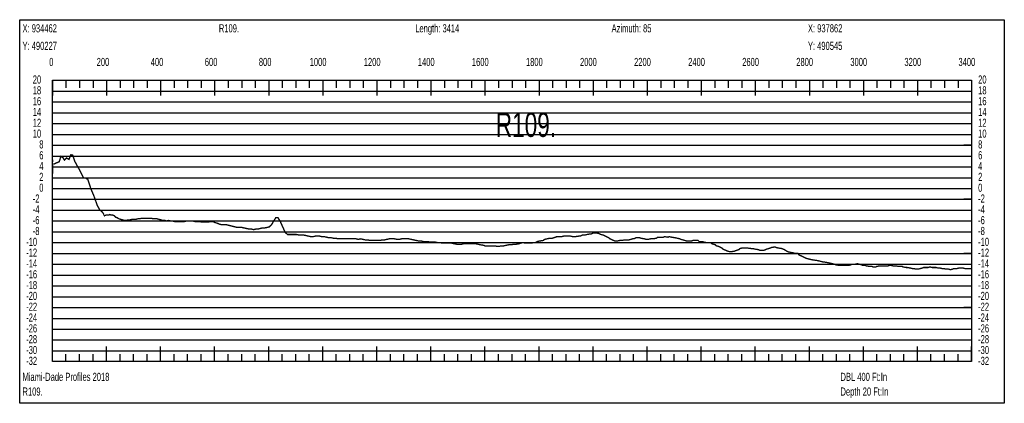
# Model space of a CAD drawing. Header units: inches. Extents: x 471865 to 538526, y 1054316 to 1102451.
# Tile 127 of 131: x 534816 to 538459, y 1094005 to 1095423. Entities that reach past the tile are written whole.
import ezdxf

# ---------------------------------------------------------------- set-up
doc = ezdxf.new("R2010")
doc.units = ezdxf.units.IN
doc.header["$MEASUREMENT"] = 0
for name, color, linetype in [('LABELS', 7, 'Continuous'), ('X_Gr1', 7, 'Continuous'), ('XSECTION', 7, 'Continuous')]:
    doc.layers.add(name, color=color, linetype=linetype)
doc.styles.get("Standard").update_dxf_attribs({"font": 'arial.ttf'})

msp = doc.modelspace()

# ---------------------------------------------------------------- linework, layer by layer
at = {"layer": 'X_Gr1', "color": 6, "linetype": 'Continuous', "lineweight": 18, "true_color": 0xff00ff, "transparency": 33554687, "const_width": 5}
msp.add_lwpolyline([(534938.2526515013, 1094896.705140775), (534938.2526515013, 1094896.705140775), (534938.2647415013, 1094900.805140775), (534939.4306115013, 1094888.605140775), (534944.1402715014, 1094889.545140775), (534953.3560415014, 1094894.045140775), (534962.5683015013, 1094897.785140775), (534968.8502315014, 1094917.725140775), (534976.7208415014, 1094912.825140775), (534982.0748915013, 1094903.725140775), (534989.9539515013, 1094911.945140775), (534998.6922715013, 1094906.545140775), (535005.5922415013, 1094923.745140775), (535012.6224415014, 1094922.425140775), (535019.9130715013, 1094900.165140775), (535029.9325115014, 1094881.685140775), (535038.5286415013, 1094866.765140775), (535052.9415715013, 1094837.605140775), (535060.2082815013, 1094837.505140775), (535068.5478315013, 1094832.825140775), (535079.3878215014, 1094799.085140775), (535091.0564015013, 1094771.425140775), (535103.4890115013, 1094736.605140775), (535112.5127415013, 1094720.385140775), (535123.7159815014, 1094710.105140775), (535129.8748915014, 1094699.245140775), (535130.1267115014, 1094700.065140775), (535141.5601215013, 1094701.005140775), (535145.4654615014, 1094701.005140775), (535149.7603215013, 1094703.005140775), (535154.4100615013, 1094701.005140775), (535159.6235315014, 1094701.005140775), (535165.3963515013, 1094699.005140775), (535171.2135015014, 1094693.005140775), (535177.1199315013, 1094691.005140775), (535183.3694315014, 1094687.005140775), (535190.1161515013, 1094685.005140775), (535197.0651015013, 1094683.005140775), (535203.9511715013, 1094681.005140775), (535210.8662515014, 1094681.005140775), (535217.7064915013, 1094683.005140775), (535224.6468415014, 1094683.005140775), (535231.8748515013, 1094685.005140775), (535239.0760815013, 1094685.005140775), (535246.2098215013, 1094685.005140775), (535253.1651215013, 1094687.005140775), (535259.9926515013, 1094687.005140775), (535267.0290115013, 1094689.005140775), (535274.2824115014, 1094689.005140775), (535281.6588415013, 1094689.005140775), (535288.9330415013, 1094689.005140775), (535296.1889415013, 1094689.005140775), (535303.4001315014, 1094689.005140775), (535310.4094815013, 1094687.005140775), (535317.4032515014, 1094687.005140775), (535324.4741115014, 1094687.005140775), (535331.6947615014, 1094685.005140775), (535339.0842815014, 1094683.005140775), (535346.3299715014, 1094681.005140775), (535353.5033115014, 1094681.005140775), (535360.5363215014, 1094679.005140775), (535367.6446615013, 1094681.005140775), (535374.8591015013, 1094679.005140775), (535381.8942215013, 1094679.005140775), (535389.0146415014, 1094677.005140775), (535396.3247115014, 1094677.005140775), (535403.8599315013, 1094677.005140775), (535411.4691115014, 1094677.005140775), (535418.9738215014, 1094677.005140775), (535426.5711815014, 1094677.005140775), (535434.1464915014, 1094679.005140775), (535441.7084815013, 1094679.005140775), (535449.2882815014, 1094679.005140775), (535456.9290915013, 1094679.005140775), (535464.8951615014, 1094677.005140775), (535473.0375615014, 1094677.005140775), (535481.2259115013, 1094677.005140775), (535489.4892115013, 1094675.005140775), (535497.8210115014, 1094675.005140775), (535506.3569015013, 1094675.005140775), (535514.8422315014, 1094675.005140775), (535523.1149915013, 1094677.005140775), (535531.1834115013, 1094677.005140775), (535539.1319115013, 1094673.005140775), (535547.1973415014, 1094671.005140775), (535555.6434415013, 1094667.005140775), (535564.3181715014, 1094665.005140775), (535573.0343715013, 1094665.005140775), (535581.4901915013, 1094665.005140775), (535589.6779115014, 1094663.005140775), (535597.8163115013, 1094661.005140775), (535605.9102615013, 1094659.005140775), (535614.0117915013, 1094657.005140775), (535622.1005015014, 1094655.005140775), (535630.2585715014, 1094655.005140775), (535638.6588315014, 1094655.005140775), (535647.4684115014, 1094653.005140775), (535656.6001315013, 1094651.005140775), (535665.4719715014, 1094649.005140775), (535673.9597815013, 1094649.005140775), (535682.0696515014, 1094647.005140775), (535689.7299815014, 1094649.005140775), (535697.2477415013, 1094649.005140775), (535704.9649915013, 1094651.005140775), (535713.2078615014, 1094653.005140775), (535721.9850715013, 1094653.005140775), (535730.9419615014, 1094655.005140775), (535739.8075815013, 1094657.005140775), (535748.1856815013, 1094665.005140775), (535756.1117615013, 1094679.005140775), (535763.9803015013, 1094691.005140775), (535772.0441015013, 1094691.005140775), (535780.5555715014, 1094677.005140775), (535789.4553115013, 1094657.005140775), (535798.5151915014, 1094637.005140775), (535807.4075815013, 1094629.005140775), (535815.9575315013, 1094629.005140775), (535824.3389915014, 1094629.005140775), (535832.6497315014, 1094629.005140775), (535841.0234815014, 1094629.005140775), (535849.5927415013, 1094627.005140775), (535858.2220315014, 1094627.005140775), (535867.0002515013, 1094627.005140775), (535875.8218015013, 1094625.005140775), (535884.6295315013, 1094623.005140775), (535893.2700215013, 1094621.005140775), (535901.6400515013, 1094621.005140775), (535909.8404915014, 1094623.005140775), (535917.8987215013, 1094623.005140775), (535926.0656615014, 1094623.005140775), (535934.4150315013, 1094621.005140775), (535943.0092115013, 1094621.005140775), (535951.7849415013, 1094619.005140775), (535960.5421215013, 1094617.005140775), (535969.0732915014, 1094617.005140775), (535977.5542715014, 1094615.005140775), (535986.2912715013, 1094615.005140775), (535995.4319815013, 1094613.005140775), (536004.7525015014, 1094613.005140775), (536014.0925715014, 1094613.005140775), (536028.2253315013, 1094613.005140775), (536033.0743115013, 1094613.005140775), (536042.5738915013, 1094613.005140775), (536051.9296515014, 1094613.005140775), (536060.9995015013, 1094613.005140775), (536069.6513315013, 1094611.005140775), (536077.9505015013, 1094613.005140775), (536086.3692215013, 1094611.005140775), (536094.8660115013, 1094609.005140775), (536103.6011315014, 1094609.005140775), (536112.6443315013, 1094607.005140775), (536121.8781815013, 1094607.005140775), (536131.1670615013, 1094607.005140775), (536140.3017815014, 1094607.005140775), (536149.2407515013, 1094607.005140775), (536157.8380215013, 1094609.005140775), (536166.1867515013, 1094609.005140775), (536174.7624715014, 1094611.005140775), (536183.8233515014, 1094613.005140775), (536193.3775915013, 1094613.005140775), (536202.9863715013, 1094613.005140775), (536212.2022815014, 1094611.005140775), (536220.8356615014, 1094611.005140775), (536228.9809015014, 1094613.005140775), (536237.3089515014, 1094613.005140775), (536246.1481715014, 1094613.005140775), (536255.4179915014, 1094613.005140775), (536264.8108415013, 1094611.005140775), (536274.1383215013, 1094609.005140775), (536283.3163715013, 1094607.005140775), (536292.3193315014, 1094605.005140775), (536300.9557015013, 1094605.005140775), (536309.1497715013, 1094603.005140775), (536317.0155815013, 1094603.005140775), (536325.0318215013, 1094603.005140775), (536333.5899915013, 1094601.005140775), (536342.7186015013, 1094601.005140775), (536352.4314815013, 1094601.005140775), (536362.4205615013, 1094599.005140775), (536372.2184915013, 1094599.005140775), (536381.3334115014, 1094597.005140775), (536389.4596115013, 1094597.005140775), (536397.1913015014, 1094597.005140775), (536405.2868615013, 1094597.005140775), (536414.1893415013, 1094597.005140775), (536423.7847915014, 1094595.005140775), (536433.3971815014, 1094593.005140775), (536442.5189415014, 1094593.005140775), (536451.0282915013, 1094593.005140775), (536459.2928315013, 1094595.005140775), (536467.5074415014, 1094595.005140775), (536475.8454515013, 1094595.005140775), (536484.3229215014, 1094595.005140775), (536493.0875515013, 1094595.005140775), (536502.3385815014, 1094595.005140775), (536511.5878515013, 1094593.005140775), (536520.4814915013, 1094591.005140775), (536533.0067515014, 1094589.005140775), (536537.2318615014, 1094587.005140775), (536545.6937715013, 1094587.005140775), (536554.5727115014, 1094587.005140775), (536563.8070515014, 1094587.005140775), (536576.9914315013, 1094587.005140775), (536581.2591315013, 1094585.005140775), (536589.6702515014, 1094585.005140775), (536598.2434915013, 1094587.005140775), (536607.1018915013, 1094587.005140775), (536616.2271515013, 1094589.005140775), (536625.6771715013, 1094591.005140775), (536635.1400115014, 1094591.005140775), (536644.3368815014, 1094593.005140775), (536653.0296615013, 1094593.005140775), (536665.3966615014, 1094595.005140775), (536669.6632315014, 1094597.005140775), (536678.2976115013, 1094599.005140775), (536687.5130315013, 1094597.005140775), (536697.0504815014, 1094597.005140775), (536710.6647315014, 1094597.005140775), (536714.9157415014, 1094599.005140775), (536723.1781915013, 1094599.005140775), (536731.5301715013, 1094603.005140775), (536740.2125215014, 1094605.005140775), (536753.7312715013, 1094607.005140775), (536758.3862515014, 1094611.005140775), (536767.5156415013, 1094613.005140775), (536776.6000715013, 1094615.005140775), (536785.6343215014, 1094615.005140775), (536798.6980615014, 1094619.005140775), (536803.0966415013, 1094621.005140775), (536811.7838415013, 1094621.005140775), (536820.4624515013, 1094621.005140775), (536829.1298515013, 1094623.005140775), (536841.6802915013, 1094623.005140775), (536845.8461215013, 1094623.005140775), (536854.0512815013, 1094623.005140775), (536862.4871915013, 1094621.005140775), (536871.3184615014, 1094621.005140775), (536884.9972115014, 1094623.005140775), (536889.6758415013, 1094623.005140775), (536898.6797015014, 1094627.005140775), (536907.1859515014, 1094627.005140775), (536915.2487815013, 1094629.005140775), (536926.9199315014, 1094631.005140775), (536931.0606115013, 1094631.005140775), (536939.4937515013, 1094635.005140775), (536948.5119015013, 1094635.005140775), (536957.8531915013, 1094633.005140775), (536966.7577715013, 1094629.005140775), (536975.0533115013, 1094627.005140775), (536983.0872315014, 1094623.005140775), (536995.4896915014, 1094617.005140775), (536999.9903615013, 1094613.005140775), (537008.8227315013, 1094609.005140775), (537017.8594515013, 1094605.005140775), (537027.0360015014, 1094605.005140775), (537036.2199115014, 1094607.005140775), (537045.1426815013, 1094607.005140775), (537053.6250115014, 1094609.005140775), (537062.0519315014, 1094609.005140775), (537070.6130915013, 1094609.005140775), (537083.7033115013, 1094613.005140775), (537088.2528015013, 1094613.005140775), (537097.1057215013, 1094617.005140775), (537110.3266915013, 1094617.005140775), (537114.7856515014, 1094615.005140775), (537128.2767315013, 1094613.005140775), (537132.7962115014, 1094611.005140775), (537141.5012015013, 1094611.005140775), (537150.0225215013, 1094613.005140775), (537158.5429615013, 1094613.005140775), (537171.6456515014, 1094615.005140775), (537176.2053515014, 1094619.005140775), (537185.0821915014, 1094619.005140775), (537197.9339615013, 1094619.005140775), (537202.0462515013, 1094621.005140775), (537214.5685315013, 1094619.005140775), (537219.1018315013, 1094621.005140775), (537228.0111715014, 1094619.005140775), (537241.3540715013, 1094617.005140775), (537249.8722715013, 1094615.005140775), (537258.0220115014, 1094613.005140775), (537262.0360515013, 1094611.005140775), (537270.2299915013, 1094609.005140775), (537283.7554415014, 1094605.005140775), (537288.4901015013, 1094605.005140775), (537302.2863915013, 1094605.005140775), (537306.6446215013, 1094607.005140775), (537314.8492715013, 1094607.005140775), (537326.2797115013, 1094607.005140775), (537330.0869115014, 1094603.005140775), (537342.4764315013, 1094603.005140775), (537347.4217815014, 1094601.005140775), (537357.2660415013, 1094599.005140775), (537372.2607515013, 1094599.005140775), (537376.8604215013, 1094595.005140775), (537389.8712115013, 1094591.005140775), (537393.9117615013, 1094587.005140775), (537401.7382315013, 1094585.005140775), (537413.8848015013, 1094579.005140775), (537418.3201015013, 1094575.005140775), (537431.6754315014, 1094569.005140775), (537436.4143215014, 1094567.005140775), (537445.6684515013, 1094565.005140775), (537459.3856615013, 1094567.005140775), (537463.7857215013, 1094569.005140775), (537476.5368615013, 1094573.005140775), (537480.8876115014, 1094577.005140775), (537489.4040615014, 1094579.005140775), (537503.0583915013, 1094579.005140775), (537508.0291415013, 1094579.005140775), (537522.6866515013, 1094577.005140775), (537527.4101015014, 1094577.005140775), (537536.3251615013, 1094575.005140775), (537548.9557815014, 1094573.005140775), (537553.3162415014, 1094571.005140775), (537566.3738515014, 1094571.005140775), (537570.9006815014, 1094571.005140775), (537579.9496115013, 1094575.005140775), (537593.8117615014, 1094579.005140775), (537598.1961415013, 1094581.005140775), (537610.5514215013, 1094583.005140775), (537614.7417915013, 1094581.005140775), (537622.9847915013, 1094579.005140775), (537635.9592115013, 1094577.005140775), (537645.3874315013, 1094573.005140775), (537654.7598615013, 1094567.005140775), (537659.1829515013, 1094565.005140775), (537667.4300615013, 1094563.005140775), (537678.8765615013, 1094561.005140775), (537682.8270915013, 1094559.005140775), (537695.2786215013, 1094559.005140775), (537700.0356915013, 1094553.005140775), (537709.4016515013, 1094549.005140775), (537725.9125515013, 1094541.005140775), (537741.2486915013, 1094537.005140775), (537750.5964715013, 1094535.005140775), (537765.4579215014, 1094533.005140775), (537774.6773115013, 1094531.005140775), (537782.5803615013, 1094529.005140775), (537789.9046215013, 1094527.005140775), (537793.6621415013, 1094527.005140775), (537805.7483515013, 1094525.005140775), (537814.3704215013, 1094523.005140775), (537822.7948715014, 1094521.005140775), (537830.9317915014, 1094519.005140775), (537834.6193315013, 1094517.005140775), (537845.5947915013, 1094515.005140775), (537853.1335015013, 1094515.005140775), (537857.0107015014, 1094515.005140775), (537869.0060215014, 1094515.005140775), (537872.9658915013, 1094515.005140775), (537884.6914915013, 1094515.005140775), (537891.9233715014, 1094517.005140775), (537895.4221315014, 1094519.005140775), (537906.6183615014, 1094519.005140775), (537914.9019715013, 1094521.005140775), (537923.2713715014, 1094519.005140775), (537930.7115815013, 1094517.005140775), (537933.9686415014, 1094515.005140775), (537944.2869815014, 1094515.005140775), (537948.2904315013, 1094513.005140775), (537960.9448415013, 1094511.005140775), (537969.1811315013, 1094511.005140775), (537972.8838615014, 1094509.005140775), (537983.6914615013, 1094509.005140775), (537987.0832615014, 1094511.005140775), (537997.8681815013, 1094513.005140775), (538001.9037715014, 1094513.005140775), (538009.8913715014, 1094513.005140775), (538021.5666415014, 1094513.005140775), (538028.5581915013, 1094513.005140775), (538035.4575815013, 1094515.005140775), (538039.1859615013, 1094515.005140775), (538046.8315115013, 1094513.005140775), (538059.0009015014, 1094513.005140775), (538066.6592815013, 1094511.005140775), (538073.7854415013, 1094511.005140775), (538080.9632715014, 1094511.005140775), (538084.6227915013, 1094509.005140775), (538096.0153915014, 1094507.005140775), (538099.8849915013, 1094507.005140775), (538111.4453315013, 1094505.005140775), (538118.7475615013, 1094503.005140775), (538122.2984915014, 1094503.005140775), (538133.2528815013, 1094501.005140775), (538140.7377815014, 1094501.005140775), (538148.1703815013, 1094503.005140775), (538155.6139315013, 1094505.005140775), (538159.4795315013, 1094507.005140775), (538170.9643815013, 1094507.005140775), (538177.4322715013, 1094507.005140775), (538183.8753815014, 1094509.005140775), (538191.3707115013, 1094507.005140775), (538195.3242215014, 1094507.005140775), (538206.8333315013, 1094507.005140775), (538213.6413015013, 1094505.005140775), (538220.9735115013, 1094505.005140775), (538229.2105115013, 1094503.005140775), (538233.3379815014, 1094503.005140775), (538245.2585315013, 1094501.005140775), (538252.4331015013, 1094501.005140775), (538259.9812515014, 1094499.005140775), (538267.9378515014, 1094501.005140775), (538271.7693415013, 1094503.005140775), (538283.4360215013, 1094503.005140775), (538290.7194515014, 1094505.005140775), (538297.9204515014, 1094505.005140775), (538305.6219215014, 1094505.005140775), (538313.4886315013, 1094503.005140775), (538320.9434215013, 1094503.005140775), (538327.8920115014, 1094503.005140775), (538335.1243915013, 1094503.005140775)], dxfattribs=at)
at = {"layer": 'XSECTION', "color": 18, "linetype": 'Continuous', "true_color": 0x000000}
for points in [[(534816.4631215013, 1095423.005140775), (538458.8631215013, 1095423.005140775), (538458.8631215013, 1094005.005140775), (534816.4631215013, 1094005.005140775), (534816.4631215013, 1095423.005140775)], [(534937.6631215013, 1095199.005140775), (538337.6631215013, 1095199.005140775), (538337.6631215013, 1094159.005140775), (534937.6631215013, 1094159.005140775), (534937.6631215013, 1095199.005140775)], [(534937.6631215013, 1095199.005140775), (534937.6631215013, 1095142.605140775)], [(534937.6631215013, 1095199.005140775), (534937.6631215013, 1095142.605140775)], [(534937.6631215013, 1095199.005140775), (534937.6631215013, 1095171.005140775)], [(534937.6631215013, 1095199.005140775), (534937.6631215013, 1095171.005140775)], [(534987.6631215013, 1095199.005140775), (534987.6631215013, 1095171.005140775)], [(535037.6631215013, 1095199.005140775), (535037.6631215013, 1095171.005140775)], [(535087.6631215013, 1095199.005140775), (535087.6631215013, 1095171.005140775)], [(535137.6631215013, 1095199.005140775), (535137.6631215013, 1095142.605140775)], [(535137.6631215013, 1095199.005140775), (535137.6631215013, 1095171.005140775)], [(535187.6631215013, 1095199.005140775), (535187.6631215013, 1095171.005140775)], [(535237.6631215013, 1095199.005140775), (535237.6631215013, 1095171.005140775)], [(535287.6631215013, 1095199.005140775), (535287.6631215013, 1095171.005140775)], [(535337.6631215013, 1095199.005140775), (535337.6631215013, 1095142.605140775)], [(535337.6631215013, 1095199.005140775), (535337.6631215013, 1095171.005140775)], [(535387.6631215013, 1095199.005140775), (535387.6631215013, 1095171.005140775)], [(535437.6631215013, 1095199.005140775), (535437.6631215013, 1095171.005140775)], [(535487.6631215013, 1095199.005140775), (535487.6631215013, 1095171.005140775)], [(535537.6631215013, 1095199.005140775), (535537.6631215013, 1095142.605140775)], [(535537.6631215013, 1095199.005140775), (535537.6631215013, 1095171.005140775)], [(535587.6631215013, 1095199.005140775), (535587.6631215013, 1095171.005140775)], [(535637.6631215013, 1095199.005140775), (535637.6631215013, 1095171.005140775)], [(535687.6631215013, 1095199.005140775), (535687.6631215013, 1095171.005140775)], [(535737.6631215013, 1095199.005140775), (535737.6631215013, 1095142.605140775)], [(535737.6631215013, 1095199.005140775), (535737.6631215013, 1095171.005140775)], [(535787.6631215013, 1095199.005140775), (535787.6631215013, 1095171.005140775)], [(535837.6631215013, 1095199.005140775), (535837.6631215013, 1095171.005140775)], [(535887.6631215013, 1095199.005140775), (535887.6631215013, 1095171.005140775)], [(535937.6631215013, 1095199.005140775), (535937.6631215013, 1095142.605140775)], [(535937.6631215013, 1095199.005140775), (535937.6631215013, 1095171.005140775)], [(535987.6631215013, 1095199.005140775), (535987.6631215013, 1095171.005140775)], [(536037.6631215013, 1095199.005140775), (536037.6631215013, 1095171.005140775)], [(536087.6631215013, 1095199.005140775), (536087.6631215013, 1095171.005140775)], [(536137.6631215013, 1095199.005140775), (536137.6631215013, 1095142.605140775)], [(536137.6631215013, 1095199.005140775), (536137.6631215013, 1095171.005140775)], [(536187.6631215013, 1095199.005140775), (536187.6631215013, 1095171.005140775)], [(536237.6631215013, 1095199.005140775), (536237.6631215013, 1095171.005140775)], [(536287.6631215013, 1095199.005140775), (536287.6631215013, 1095171.005140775)], [(536337.6631215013, 1095199.005140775), (536337.6631215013, 1095142.605140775)], [(536337.6631215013, 1095199.005140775), (536337.6631215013, 1095171.005140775)], [(536387.6631215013, 1095199.005140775), (536387.6631215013, 1095171.005140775)], [(536437.6631215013, 1095199.005140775), (536437.6631215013, 1095171.005140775)], [(536487.6631215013, 1095199.005140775), (536487.6631215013, 1095171.005140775)], [(536537.6631215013, 1095199.005140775), (536537.6631215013, 1095142.605140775)], [(536537.6631215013, 1095199.005140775), (536537.6631215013, 1095171.005140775)], [(536587.6631215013, 1095199.005140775), (536587.6631215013, 1095171.005140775)], [(536637.6631215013, 1095199.005140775), (536637.6631215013, 1095171.005140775)], [(536687.6631215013, 1095199.005140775), (536687.6631215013, 1095171.005140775)], [(536737.6631215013, 1095199.005140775), (536737.6631215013, 1095142.605140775)], [(536737.6631215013, 1095199.005140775), (536737.6631215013, 1095171.005140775)], [(536787.6631215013, 1095199.005140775), (536787.6631215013, 1095171.005140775)], [(536837.6631215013, 1095199.005140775), (536837.6631215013, 1095171.005140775)], [(536887.6631215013, 1095199.005140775), (536887.6631215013, 1095171.005140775)], [(536937.6631215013, 1095199.005140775), (536937.6631215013, 1095142.605140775)], [(536937.6631215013, 1095199.005140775), (536937.6631215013, 1095171.005140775)], [(536987.6631215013, 1095199.005140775), (536987.6631215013, 1095171.005140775)], [(537037.6631215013, 1095199.005140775), (537037.6631215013, 1095171.005140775)], [(537087.6631215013, 1095199.005140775), (537087.6631215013, 1095171.005140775)], [(537137.6631215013, 1095199.005140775), (537137.6631215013, 1095142.605140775)], [(537137.6631215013, 1095199.005140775), (537137.6631215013, 1095171.005140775)], [(537187.6631215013, 1095199.005140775), (537187.6631215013, 1095171.005140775)], [(537237.6631215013, 1095199.005140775), (537237.6631215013, 1095171.005140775)], [(537287.6631215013, 1095199.005140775), (537287.6631215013, 1095171.005140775)], [(537337.6631215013, 1095199.005140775), (537337.6631215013, 1095142.605140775)], [(537337.6631215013, 1095199.005140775), (537337.6631215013, 1095171.005140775)], [(537387.6631215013, 1095199.005140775), (537387.6631215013, 1095171.005140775)], [(537437.6631215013, 1095199.005140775), (537437.6631215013, 1095171.005140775)], [(537487.6631215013, 1095199.005140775), (537487.6631215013, 1095171.005140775)], [(537537.6631215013, 1095199.005140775), (537537.6631215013, 1095142.605140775)], [(537537.6631215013, 1095199.005140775), (537537.6631215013, 1095171.005140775)], [(537587.6631215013, 1095199.005140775), (537587.6631215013, 1095171.005140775)], [(537637.6631215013, 1095199.005140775), (537637.6631215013, 1095171.005140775)], [(537687.6631215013, 1095199.005140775), (537687.6631215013, 1095171.005140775)], [(537737.6631215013, 1095199.005140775), (537737.6631215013, 1095142.605140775)], [(537737.6631215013, 1095199.005140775), (537737.6631215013, 1095171.005140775)], [(537787.6631215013, 1095199.005140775), (537787.6631215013, 1095171.005140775)], [(537837.6631215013, 1095199.005140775), (537837.6631215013, 1095171.005140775)], [(537887.6631215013, 1095199.005140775), (537887.6631215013, 1095171.005140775)], [(537937.6631215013, 1095199.005140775), (537937.6631215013, 1095142.605140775)], [(537937.6631215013, 1095199.005140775), (537937.6631215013, 1095171.005140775)], [(537987.6631215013, 1095199.005140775), (537987.6631215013, 1095171.005140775)], [(538037.6631215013, 1095199.005140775), (538037.6631215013, 1095171.005140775)], [(538087.6631215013, 1095199.005140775), (538087.6631215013, 1095171.005140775)], [(538137.6631215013, 1095199.005140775), (538137.6631215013, 1095142.605140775)], [(538137.6631215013, 1095199.005140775), (538137.6631215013, 1095171.005140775)], [(538187.6631215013, 1095199.005140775), (538187.6631215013, 1095171.005140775)], [(538237.6631215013, 1095199.005140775), (538237.6631215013, 1095171.005140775)], [(538287.6631215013, 1095199.005140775), (538287.6631215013, 1095171.005140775)], [(538337.6631215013, 1095199.005140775), (538337.6631215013, 1095142.605140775)], [(538337.6631215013, 1095199.005140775), (538337.6631215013, 1095171.005140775)], [(534937.6631215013, 1094959.005140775), (534965.6631215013, 1094959.005140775)], [(538337.6631215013, 1094959.005140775), (538309.6631215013, 1094959.005140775)], [(534937.6631215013, 1094759.005140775), (534965.6631215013, 1094759.005140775)], [(538337.6631215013, 1094759.005140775), (538309.6631215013, 1094759.005140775)], [(534937.6631215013, 1094559.005140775), (534965.6631215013, 1094559.005140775)], [(538337.6631215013, 1094559.005140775), (538309.6631215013, 1094559.005140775)], [(534937.6631215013, 1094359.005140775), (534965.6631215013, 1094359.005140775)], [(538337.6631215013, 1094359.005140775), (538309.6631215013, 1094359.005140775)], [(534937.6631215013, 1094159.005140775), (534937.6631215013, 1094215.405140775)], [(534937.6631215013, 1094159.005140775), (534937.6631215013, 1094215.405140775)], [(535137.6631215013, 1094159.005140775), (535137.6631215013, 1094215.405140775)], [(535337.6631215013, 1094159.005140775), (535337.6631215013, 1094215.405140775)], [(535537.6631215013, 1094159.005140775), (535537.6631215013, 1094215.405140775)], [(535737.6631215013, 1094159.005140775), (535737.6631215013, 1094215.405140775)], [(535937.6631215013, 1094159.005140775), (535937.6631215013, 1094215.405140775)], [(536137.6631215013, 1094159.005140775), (536137.6631215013, 1094215.405140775)], [(536337.6631215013, 1094159.005140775), (536337.6631215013, 1094215.405140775)], [(536537.6631215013, 1094159.005140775), (536537.6631215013, 1094215.405140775)], [(536737.6631215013, 1094159.005140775), (536737.6631215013, 1094215.405140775)], [(536937.6631215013, 1094159.005140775), (536937.6631215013, 1094215.405140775)], [(537137.6631215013, 1094159.005140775), (537137.6631215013, 1094215.405140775)], [(537337.6631215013, 1094159.005140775), (537337.6631215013, 1094215.405140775)], [(537537.6631215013, 1094159.005140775), (537537.6631215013, 1094215.405140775)], [(537737.6631215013, 1094159.005140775), (537737.6631215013, 1094215.405140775)], [(537937.6631215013, 1094159.005140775), (537937.6631215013, 1094215.405140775)], [(538137.6631215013, 1094159.005140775), (538137.6631215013, 1094215.405140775)], [(538337.6631215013, 1094159.005140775), (538337.6631215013, 1094215.405140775)], [(534937.6631215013, 1094159.005140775), (534937.6631215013, 1094187.005140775)], [(534937.6631215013, 1094159.005140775), (534937.6631215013, 1094187.005140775)], [(534987.6631215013, 1094159.005140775), (534987.6631215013, 1094187.005140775)], [(535037.6631215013, 1094159.005140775), (535037.6631215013, 1094187.005140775)], [(535087.6631215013, 1094159.005140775), (535087.6631215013, 1094187.005140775)], [(535137.6631215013, 1094159.005140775), (535137.6631215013, 1094187.005140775)], [(535187.6631215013, 1094159.005140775), (535187.6631215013, 1094187.005140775)], [(535237.6631215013, 1094159.005140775), (535237.6631215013, 1094187.005140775)], [(535287.6631215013, 1094159.005140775), (535287.6631215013, 1094187.005140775)], [(535337.6631215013, 1094159.005140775), (535337.6631215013, 1094187.005140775)], [(535387.6631215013, 1094159.005140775), (535387.6631215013, 1094187.005140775)], [(535437.6631215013, 1094159.005140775), (535437.6631215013, 1094187.005140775)], [(535487.6631215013, 1094159.005140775), (535487.6631215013, 1094187.005140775)], [(535537.6631215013, 1094159.005140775), (535537.6631215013, 1094187.005140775)], [(535587.6631215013, 1094159.005140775), (535587.6631215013, 1094187.005140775)], [(535637.6631215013, 1094159.005140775), (535637.6631215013, 1094187.005140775)], [(535687.6631215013, 1094159.005140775), (535687.6631215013, 1094187.005140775)], [(535737.6631215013, 1094159.005140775), (535737.6631215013, 1094187.005140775)], [(535787.6631215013, 1094159.005140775), (535787.6631215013, 1094187.005140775)], [(535837.6631215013, 1094159.005140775), (535837.6631215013, 1094187.005140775)], [(535887.6631215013, 1094159.005140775), (535887.6631215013, 1094187.005140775)], [(535937.6631215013, 1094159.005140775), (535937.6631215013, 1094187.005140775)], [(535987.6631215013, 1094159.005140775), (535987.6631215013, 1094187.005140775)], [(536037.6631215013, 1094159.005140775), (536037.6631215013, 1094187.005140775)], [(536087.6631215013, 1094159.005140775), (536087.6631215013, 1094187.005140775)], [(536137.6631215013, 1094159.005140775), (536137.6631215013, 1094187.005140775)], [(536187.6631215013, 1094159.005140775), (536187.6631215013, 1094187.005140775)], [(536237.6631215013, 1094159.005140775), (536237.6631215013, 1094187.005140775)], [(536287.6631215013, 1094159.005140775), (536287.6631215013, 1094187.005140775)], [(536337.6631215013, 1094159.005140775), (536337.6631215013, 1094187.005140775)], [(536387.6631215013, 1094159.005140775), (536387.6631215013, 1094187.005140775)], [(536437.6631215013, 1094159.005140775), (536437.6631215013, 1094187.005140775)], [(536487.6631215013, 1094159.005140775), (536487.6631215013, 1094187.005140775)], [(536537.6631215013, 1094159.005140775), (536537.6631215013, 1094187.005140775)], [(536587.6631215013, 1094159.005140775), (536587.6631215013, 1094187.005140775)], [(536637.6631215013, 1094159.005140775), (536637.6631215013, 1094187.005140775)], [(536687.6631215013, 1094159.005140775), (536687.6631215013, 1094187.005140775)], [(536737.6631215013, 1094159.005140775), (536737.6631215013, 1094187.005140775)], [(536787.6631215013, 1094159.005140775), (536787.6631215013, 1094187.005140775)], [(536837.6631215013, 1094159.005140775), (536837.6631215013, 1094187.005140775)], [(536887.6631215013, 1094159.005140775), (536887.6631215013, 1094187.005140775)], [(536937.6631215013, 1094159.005140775), (536937.6631215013, 1094187.005140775)], [(536987.6631215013, 1094159.005140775), (536987.6631215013, 1094187.005140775)], [(537037.6631215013, 1094159.005140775), (537037.6631215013, 1094187.005140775)], [(537087.6631215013, 1094159.005140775), (537087.6631215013, 1094187.005140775)], [(537137.6631215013, 1094159.005140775), (537137.6631215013, 1094187.005140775)], [(537187.6631215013, 1094159.005140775), (537187.6631215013, 1094187.005140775)], [(537237.6631215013, 1094159.005140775), (537237.6631215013, 1094187.005140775)], [(537287.6631215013, 1094159.005140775), (537287.6631215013, 1094187.005140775)], [(537337.6631215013, 1094159.005140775), (537337.6631215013, 1094187.005140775)], [(537387.6631215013, 1094159.005140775), (537387.6631215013, 1094187.005140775)], [(537437.6631215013, 1094159.005140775), (537437.6631215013, 1094187.005140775)], [(537487.6631215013, 1094159.005140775), (537487.6631215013, 1094187.005140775)], [(537537.6631215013, 1094159.005140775), (537537.6631215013, 1094187.005140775)], [(537587.6631215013, 1094159.005140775), (537587.6631215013, 1094187.005140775)], [(537637.6631215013, 1094159.005140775), (537637.6631215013, 1094187.005140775)], [(537687.6631215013, 1094159.005140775), (537687.6631215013, 1094187.005140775)], [(537737.6631215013, 1094159.005140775), (537737.6631215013, 1094187.005140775)], [(537787.6631215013, 1094159.005140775), (537787.6631215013, 1094187.005140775)], [(537837.6631215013, 1094159.005140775), (537837.6631215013, 1094187.005140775)], [(537887.6631215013, 1094159.005140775), (537887.6631215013, 1094187.005140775)], [(537937.6631215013, 1094159.005140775), (537937.6631215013, 1094187.005140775)], [(537987.6631215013, 1094159.005140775), (537987.6631215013, 1094187.005140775)], [(538037.6631215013, 1094159.005140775), (538037.6631215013, 1094187.005140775)], [(538087.6631215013, 1094159.005140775), (538087.6631215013, 1094187.005140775)], [(538137.6631215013, 1094159.005140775), (538137.6631215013, 1094187.005140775)], [(538187.6631215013, 1094159.005140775), (538187.6631215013, 1094187.005140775)], [(538237.6631215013, 1094159.005140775), (538237.6631215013, 1094187.005140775)], [(538287.6631215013, 1094159.005140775), (538287.6631215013, 1094187.005140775)], [(538337.6631215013, 1094159.005140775), (538337.6631215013, 1094187.005140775)]]:
    msp.add_lwpolyline(points, dxfattribs=at)
at = {"layer": 'XSECTION', "color": 18, "true_color": 0x000000}
for points in [[(534937.6631215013, 1095159.005140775), (538337.6631215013, 1095159.005140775)], [(534937.6631215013, 1095119.005140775), (538337.6631215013, 1095119.005140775)], [(534937.6631215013, 1095079.005140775), (538337.6631215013, 1095079.005140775)], [(534937.6631215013, 1095039.005140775), (538337.6631215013, 1095039.005140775)], [(534937.6631215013, 1094999.005140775), (538337.6631215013, 1094999.005140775)], [(534937.6631215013, 1094959.005140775), (538337.6631215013, 1094959.005140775)], [(534937.6631215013, 1094919.005140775), (538337.6631215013, 1094919.005140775)], [(534937.6631215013, 1094879.005140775), (538337.6631215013, 1094879.005140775)], [(534937.6631215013, 1094839.005140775), (538337.6631215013, 1094839.005140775)], [(534937.6631215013, 1094799.005140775), (538337.6631215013, 1094799.005140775)], [(534937.6631215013, 1094759.005140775), (538337.6631215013, 1094759.005140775)], [(534937.6631215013, 1094719.005140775), (538337.6631215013, 1094719.005140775)], [(534937.6631215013, 1094679.005140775), (538337.6631215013, 1094679.005140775)], [(534937.6631215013, 1094639.005140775), (538337.6631215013, 1094639.005140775)], [(534937.6631215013, 1094599.005140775), (538337.6631215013, 1094599.005140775)], [(534937.6631215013, 1094559.005140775), (538337.6631215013, 1094559.005140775)], [(534937.6631215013, 1094519.005140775), (538337.6631215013, 1094519.005140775)], [(534937.6631215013, 1094479.005140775), (538337.6631215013, 1094479.005140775)], [(534937.6631215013, 1094439.005140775), (538337.6631215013, 1094439.005140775)], [(534937.6631215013, 1094399.005140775), (538337.6631215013, 1094399.005140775)], [(534937.6631215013, 1094359.005140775), (538337.6631215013, 1094359.005140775)], [(534937.6631215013, 1094319.005140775), (538337.6631215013, 1094319.005140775)], [(534937.6631215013, 1094279.005140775), (538337.6631215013, 1094279.005140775)], [(534937.6631215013, 1094239.005140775), (538337.6631215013, 1094239.005140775)], [(534937.6631215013, 1094199.005140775), (538337.6631215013, 1094199.005140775)]]:
    msp.add_lwpolyline(points, dxfattribs=at)

# ---------------------------------------------------------------- texts
at = {"layer": 'LABELS', "color": 18, "true_color": 0x000000, "width": 0.666666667}
for s, height, p in [('X: 934462', 30, (534826.8631215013, 1095376.205140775)), ('R109.', 30, (535553.2631215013, 1095376.205140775)), ('Length: 3414', 30, (536279.6631215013, 1095376.205140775)), ('Azimuth: 85', 30, (537006.0631215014, 1095376.205140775)), ('X: 937862', 30, (537732.4631215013, 1095376.205140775)), ('Y: 490227', 30, (534826.8631215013, 1095311.405140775)), ('Y: 490545', 30, (537732.4631215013, 1095311.405140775)), ('0', 30, (534925.6631215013, 1095251.805140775)), ('0', 30, (534925.6631215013, 1095251.805140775)), ('200', 30, (535101.2631215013, 1095251.805140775)), ('400', 30, (535301.2631215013, 1095251.805140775)), ('600', 30, (535501.2631215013, 1095251.805140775)), ('800', 30, (535701.2631215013, 1095251.805140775)), ('1000', 30, (535889.2631215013, 1095251.805140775)), ('1200', 30, (536089.2631215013, 1095251.805140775)), ('1400', 30, (536289.2631215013, 1095251.805140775)), ('1600', 30, (536489.2631215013, 1095251.805140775)), ('1800', 30, (536689.2631215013, 1095251.805140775)), ('2000', 30, (536889.2631215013, 1095251.805140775)), ('2200', 30, (537089.2631215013, 1095251.805140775)), ('2400', 30, (537289.2631215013, 1095251.805140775)), ('2600', 30, (537489.2631215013, 1095251.805140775)), ('2800', 30, (537689.2631215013, 1095251.805140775)), ('3000', 30, (537889.2631215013, 1095251.805140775)), ('3200', 30, (538089.2631215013, 1095251.805140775)), ('3400', 30, (538289.2631215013, 1095251.805140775)), ('20', 30, (534864.8631215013, 1095187.005140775)), ('20', 30, (538362.0631215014, 1095187.005140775)), ('18', 30, (534864.8631215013, 1095147.005140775)), ('18', 30, (538362.0631215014, 1095147.005140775)), ('16', 30, (534864.8631215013, 1095107.005140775)), ('16', 30, (538362.0631215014, 1095107.005140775)), ('14', 30, (534864.8631215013, 1095067.005140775)), ('14', 30, (538362.0631215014, 1095067.005140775)), ('12', 30, (534864.8631215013, 1095027.005140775)), ('R109.', 90, (536577.2631215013, 1094989.805140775)), ('12', 30, (538362.0631215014, 1095027.005140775)), ('10', 30, (534864.8631215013, 1094987.005140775)), ('10', 30, (538362.0631215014, 1094987.005140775)), ('8', 30, (534888.8631215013, 1094947.005140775)), ('8', 30, (538362.0631215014, 1094947.005140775)), ('6', 30, (534888.8631215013, 1094907.005140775)), ('6', 30, (538362.0631215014, 1094907.005140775)), ('4', 30, (534888.8631215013, 1094867.005140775)), ('4', 30, (538362.0631215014, 1094867.005140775)), ('2', 30, (534888.8631215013, 1094827.005140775)), ('2', 30, (538362.0631215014, 1094827.005140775)), ('0', 30, (534888.8631215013, 1094787.005140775)), ('0', 30, (538362.0631215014, 1094787.005140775)), ('-2', 30, (534864.8631215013, 1094747.005140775)), ('-2', 30, (538362.0631215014, 1094747.005140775)), ('-4', 30, (534864.8631215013, 1094707.005140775)), ('-4', 30, (538362.0631215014, 1094707.005140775)), ('-6', 30, (534864.8631215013, 1094667.005140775)), ('-6', 30, (538362.0631215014, 1094667.005140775)), ('-8', 30, (534864.8631215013, 1094627.005140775)), ('-8', 30, (538362.0631215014, 1094627.005140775)), ('-10', 30, (534840.4631215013, 1094587.005140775)), ('-10', 30, (538362.0631215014, 1094587.005140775)), ('-12', 30, (534840.4631215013, 1094547.005140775)), ('-12', 30, (538362.0631215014, 1094547.005140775)), ('-14', 30, (534840.4631215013, 1094507.005140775)), ('-14', 30, (538362.0631215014, 1094507.005140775)), ('-16', 30, (534840.4631215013, 1094467.005140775)), ('-16', 30, (538362.0631215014, 1094467.005140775)), ('-18', 30, (534840.4631215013, 1094427.005140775)), ('-18', 30, (538362.0631215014, 1094427.005140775)), ('-20', 30, (534840.4631215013, 1094387.005140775)), ('-20', 30, (538362.0631215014, 1094387.005140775)), ('-22', 30, (534840.4631215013, 1094347.005140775)), ('-22', 30, (538362.0631215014, 1094347.005140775)), ('-24', 30, (534840.4631215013, 1094307.005140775)), ('-24', 30, (538362.0631215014, 1094307.005140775)), ('-26', 30, (534840.4631215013, 1094267.005140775)), ('-26', 30, (538362.0631215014, 1094267.005140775)), ('-28', 30, (534840.4631215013, 1094227.005140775)), ('-28', 30, (538362.0631215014, 1094227.005140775)), ('-30', 30, (534840.4631215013, 1094187.005140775)), ('-30', 30, (538362.0631215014, 1094187.005140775)), ('-32', 30, (534840.4631215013, 1094147.005140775)), ('-32', 30, (538362.0631215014, 1094147.005140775)), ('Miami-Dade Profiles 2018', 30, (534826.8631215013, 1094087.805140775)), ('DBL 400 Ft:In', 30, (537852.8631215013, 1094087.805140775)), ('R109.', 30, (534826.8631215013, 1094033.405140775)), ('Depth 20 Ft:In', 30, (537852.8631215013, 1094033.405140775))]:
    msp.add_text(s, height=height, dxfattribs=at).set_placement(p)

doc.saveas('drawing.dxf')
